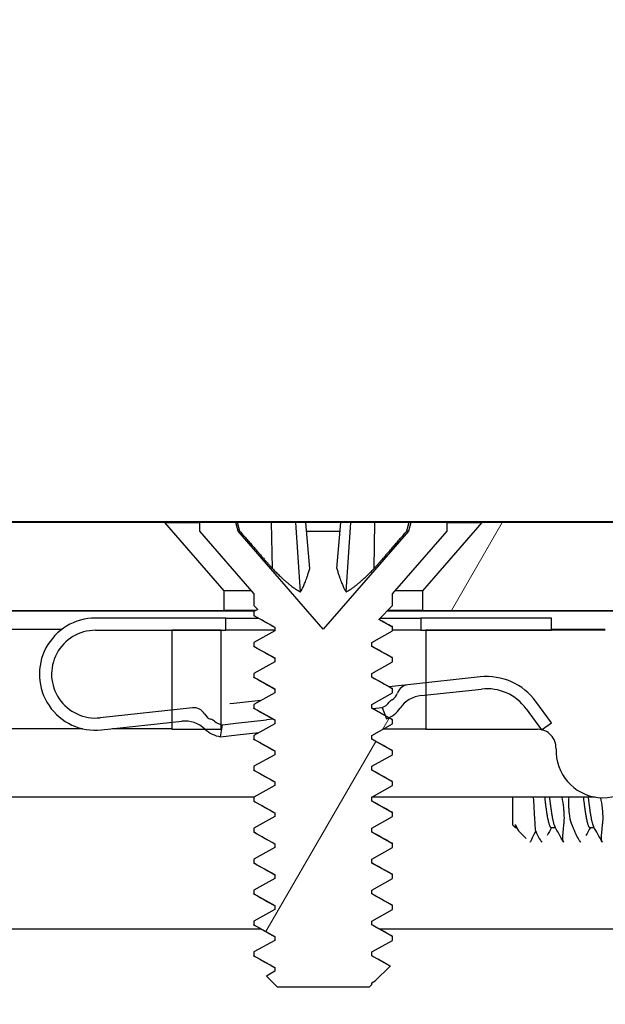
# Model space of a CAD drawing. Header units: millimetres. Extents: x 64 to 1798, y 64 to 1375.
# Tile 37 of 60: x 635 to 647, y 1276 to 1296. Entities that reach past the tile are written whole.
import ezdxf

# ---------------------------------------------------------------- set-up
doc = ezdxf.new("R2010")
doc.units = ezdxf.units.MM
doc.header["$LTSCALE"] = 6.666667
for name, color, linetype, lineweight in [('Dimension (ANSI)', 7, 'Continuous', 25), ('Hatch (ANSI)', 7, 'Continuous', 18), ('Visible (ANSI)', 7, 'Continuous', 25)]:
    doc.layers.add(name, color=color, linetype=linetype, lineweight=lineweight)
doc.styles.add('Note Text (ANSI)', font='tahoma.ttf')
doc.dimstyles.new('Default - mm (ANSI)', dxfattribs={"dimscale": 6.666667, "dimtxt": 1.75, "dimasz": 1.5, "dimexe": 2, "dimexo": 1, "dimgap": 0.8, "dimtad": 0, "dimtih": 1, "dimtoh": 1, "dimrnd": 1e-08, "dimzin": 0, "dimdsep": 46, "dimtxsty": 'Note Text (ANSI)', "dimblk": 'Filled-2', "dimcen": 0.09, "dimdle": 10, "dimclrd": 256, "dimclre": 256, "dimclrt": 256, "dimadec": 1, "dimazin": 0, "dimtfac": 1.741714, "dimtofl": 0, "dimtmove": 0, "dimatfit": 3, "dimldrblk": 'Filled-1', "dimfxl": 1, "dimtolj": 1, "dimtzin": 0, "dimlwd": -1, "dimlwe": -1, "dimarcsym": 0})
pattern_1 = [(60, (0, 0), (-18.33087, 10.58333), [])]

# ---------------------------------------------------------------- blocks, each defined once
blk = doc.blocks.new('Filled-2')
at = {"color": 0}
for p, q in [((0, 0), (-1, 0.1667)), ((-1, 0.1667), (-1, -0.1667)), ((-1, 0), (0, 0)), ((-1, -0.1667), (0, 0))]:
    blk.add_line(p, q, dxfattribs=at)
at = {"color": 0, "flags": 128}
blk.add_lwpolyline([(-1, -0.1667), (0, 0), (-1, 0.1667), (-1, -0.1667)], dxfattribs=at)
at = {"color": 0}
blk.add_solid([(-1, -0.1667), (0, 0), (-1, 0.1667), (-1, -0.1667)], dxfattribs=at)
blk = doc.blocks.new('*D14')
at = {"layer": 'Defpoints', "color": 0, "transparency": 16777216}
for p in [(651.04, 1324.62), (235.74, 1277.287), (651.04, 1277.287)]:
    blk.add_point(p, dxfattribs=at)
at = {"layer": 'Dimension (ANSI)', "transparency": 16777216}
for p, q in [((235.74, 1283.954), (235.74, 1337.953)), ((651.04, 1283.954), (651.04, 1337.953)), ((245.74, 1324.62), (395.738, 1324.62)), ((641.04, 1324.62), (491.041, 1324.62))]:
    blk.add_line(p, q, dxfattribs=at)
at = {"layer": 'Dimension (ANSI)', "transparency": 16777216, "xscale": 10, "yscale": 10, "zscale": 10, "rotation": 180}
blk.add_blockref('Filled-2', (235.74, 1324.62), dxfattribs=at)
at = {"layer": 'Dimension (ANSI)', "transparency": 16777216, "xscale": 10, "yscale": 10, "zscale": 10}
blk.add_blockref('Filled-2', (651.04, 1324.62), dxfattribs=at)
at = {"layer": 'Dimension (ANSI)', "transparency": 16777216, "char_height": 11.66667, "attachment_point": 5, "style": 'Note Text (ANSI)'}
for s, insert in [('\\A1; 415.30 mm', (443.39, 1336.029)), ('\\A1;[16.350 in]', (443.39, 1311.655))]:
    blk.add_mtext(s, dxfattribs=dict(at, insert=insert))
blk = doc.blocks.new('Filled-1')
at = {"color": 0}
for p, q in [((0, 0), (-1, 0.3333)), ((-1, 0.3333), (-1, -0.3333)), ((-1, 0), (0, 0)), ((-1, -0.3333), (0, 0))]:
    blk.add_line(p, q, dxfattribs=at)
at = {"color": 0, "flags": 128}
blk.add_lwpolyline([(-1, -0.3333), (0, 0), (-1, 0.3333), (-1, -0.3333)], dxfattribs=at)
at = {"color": 0}
blk.add_solid([(-1, -0.3333), (0, 0), (-1, 0.3333), (-1, -0.3333)], dxfattribs=at)

msp = doc.modelspace()

# ---------------------------------------------------------------- hatches: boundary and pattern name
at = {"layer": 'Hatch (ANSI)'}
h = msp.add_hatch(dxfattribs=at)
h.set_pattern_fill('ANSI31', color=256, scale=169.333333, angle=15, style=0)
h.set_pattern_definition(pattern_1)
h.paths.add_polyline_path([(638.779, 1284.194), (637.5598, 1285.5965), (249.2192, 1285.5965), (248, 1284.194), (248, 1283.7931), (638.779, 1283.7931)])
h.paths.add_polyline_path([(647.1102, 1283.7931), (647.1102, 1285.5965), (644.0622, 1285.5965), (642.843, 1284.194), (642.843, 1283.7931)])
h.paths.add_polyline_path([(239.6688, 1285.5965), (239.6688, 1283.7931), (243.936, 1283.7931), (243.936, 1284.194), (242.7168, 1285.5965)])
h = msp.add_hatch(dxfattribs=at)
h.set_pattern_fill('ANSI31', color=256, scale=169.333333, style=0)
h.set_pattern_definition([(45, (0, 0), (-14.9671, 14.9671), [])])
h.paths.add_polyline_path([(638.7145, 1155.2185), (638.7145, 1157.1492), (638.7145, 1157.2505), (638.3904, 1157.2505), (637.7045, 1157.2505), (637.7045, 1157.1069), (637.7045, 1156.8555), (637.7045, 1155.2185)])
h.paths.add_polyline_path([(638.7145, 1281.3545), (638.7145, 1281.4558), (638.7145, 1283.3865), (637.7045, 1283.3865), (637.7045, 1281.7495), (637.7045, 1281.4981), (637.7045, 1281.3545), (638.3904, 1281.3545)])
edge = h.paths.add_edge_path()
edge.add_line((647.8645, 1154.8375), (647.8645, 1153.0085))
edge.add_line((647.8645, 1153.0085), (654.2145, 1153.0085))
edge.add_line((654.2145, 1153.0085), (654.2145, 1285.5965))
edge.add_line((654.2145, 1285.5965), (647.8645, 1285.5965))
edge.add_line((647.8645, 1285.5965), (647.8645, 1283.7675))
edge.add_line((647.8645, 1283.7675), (646.5945, 1283.7675))
edge.add_line((646.5945, 1283.7675), (646.5945, 1283.3865))
edge.add_line((646.5945, 1283.3865), (645.4895, 1283.3865))
edge.add_line((645.4895, 1283.3865), (642.9145, 1283.3865))
edge.add_line((642.9145, 1283.3865), (642.9145, 1282.3094))
edge.add_line((642.9145, 1282.3094), (642.9145, 1282.058))
edge.add_line((642.9145, 1282.058), (642.9145, 1281.3545))
edge.add_line((642.9145, 1281.3545), (645.2032, 1281.3545))
edge.add_ellipse((645.2032, 1280.9735), major_axis=(0, 0.381), ratio=1, start_angle=347.46209, end_angle=360, ccw=False)
edge.add_ellipse((645.2032, 1280.9735), major_axis=(0.0827, 0.3719), ratio=1, start_angle=359.42486, end_angle=360, ccw=False)
edge.add_ellipse((645.2032, 1280.9735), major_axis=(0.0864, 0.3711), ratio=1, start_angle=280.65632, end_angle=360, ccw=False)
edge.add_ellipse((646.5482, 1280.9158), major_axis=(-0.9643, 0.0414), ratio=1, start_angle=0, end_angle=173.33968)
edge.add_ellipse((648.8805, 1280.5415), major_axis=(-1.3794, 0.2214), ratio=1, start_angle=108.23411, end_angle=360, ccw=False)
edge.add_ellipse((649.2548, 1278.2091), major_axis=(-0.1529, 0.953), ratio=1, start_angle=0, end_angle=180)
edge.add_ellipse((648.8805, 1280.5415), major_axis=(0.5272, -3.2854), ratio=1, start_angle=0, end_angle=19.53257)
edge.add_ellipse((650.6585, 1277.2871), major_axis=(-0.1827, 0.3344), ratio=1, start_angle=241.35038, end_angle=360, ccw=False)
edge.add_line((651.0395, 1277.2871), (651.0395, 1161.3179))
edge.add_ellipse((650.6585, 1161.3179), major_axis=(0.381, 0), ratio=1, start_angle=241.35038, end_angle=360, ccw=False)
edge.add_ellipse((648.8805, 1158.0635), major_axis=(1.5953, 2.92), ratio=1, start_angle=0, end_angle=19.53257)
edge.add_ellipse((649.2548, 1160.3959), major_axis=(0.1529, 0.953), ratio=1, start_angle=0, end_angle=180)
edge.add_ellipse((648.8805, 1158.0635), major_axis=(0.2214, 1.3794), ratio=1, start_angle=108.23411, end_angle=360, ccw=False)
edge.add_ellipse((646.5482, 1157.6892), major_axis=(0.953, 0.1529), ratio=1, start_angle=0, end_angle=173.33968)
edge.add_ellipse((645.2032, 1157.6315), major_axis=(0.3806, 0.0163), ratio=1, start_angle=280.65632, end_angle=360, ccw=False)
edge.add_ellipse((645.2032, 1157.6315), major_axis=(0.0864, -0.3711), ratio=1, start_angle=359.42486, end_angle=360, ccw=False)
edge.add_ellipse((645.2032, 1157.6315), major_axis=(0.0827, -0.3719), ratio=1, start_angle=347.46209, end_angle=360, ccw=False)
edge.add_line((645.2032, 1157.2505), (642.9145, 1157.2505))
edge.add_line((642.9145, 1157.2505), (642.9145, 1156.547))
edge.add_line((642.9145, 1156.547), (642.9145, 1156.2956))
edge.add_line((642.9145, 1156.2956), (642.9145, 1155.2185))
edge.add_line((642.9145, 1155.2185), (645.4895, 1155.2185))
edge.add_line((645.4895, 1155.2185), (646.5945, 1155.2185))
edge.add_line((646.5945, 1155.2185), (646.5945, 1154.8375))
edge.add_line((646.5945, 1154.8375), (647.8645, 1154.8375))
h = msp.add_hatch(dxfattribs=at)
h.set_pattern_fill('ANSI31', color=256, scale=169.333333, angle=15, style=0)
h.set_pattern_definition(pattern_1)
h.paths.add_polyline_path([(639.3886, 1276.7859), (639.3886, 1276.7065), (639.8182, 1276.4684), (639.8182, 1276.389), (639.644, 1276.2924), (639.8649, 1276.0715), (641.7572, 1276.0715), (641.8039, 1276.1182), (641.8039, 1276.1509), (641.8773, 1276.1916), (642.1824, 1276.4967), (641.8039, 1276.7065), (641.8039, 1276.7859), (642.2334, 1277.024), (642.2334, 1277.1034), (641.8039, 1277.3415), (641.8039, 1277.4209), (642.2334, 1277.659), (642.2334, 1277.7384), (641.8039, 1277.9765), (641.8039, 1278.0559), (642.2334, 1278.294), (642.2334, 1278.3734), (641.8039, 1278.6115), (641.8039, 1278.6909), (642.2334, 1278.929), (642.2334, 1279.0084), (641.8039, 1279.2465), (641.8039, 1279.3259), (642.2334, 1279.564), (642.2334, 1279.6434), (641.8039, 1279.8815), (641.8039, 1279.9609), (642.2334, 1280.199), (642.2334, 1280.2784), (641.8039, 1280.5165), (641.8039, 1280.5959), (642.2334, 1280.834), (642.2334, 1280.9134), (641.8039, 1281.1515), (641.8039, 1281.2309), (642.2334, 1281.469), (642.2334, 1281.5484), (642.1576, 1281.5904), (642.0855, 1281.6304), (641.8039, 1281.7865), (641.8039, 1281.8659), (642.2334, 1282.104), (642.2334, 1282.1834), (641.8039, 1282.4215), (641.8039, 1282.5009), (642.2334, 1282.739), (642.2334, 1282.8184), (641.8039, 1283.0565), (641.8039, 1283.1359), (642.2334, 1283.374), (642.2334, 1283.4534), (641.9495, 1283.6108), (642.2334, 1283.8947), (642.2334, 1284.1355), (643.351, 1285.4212), (643.351, 1285.5965), (642.606, 1285.5965), (642.5593, 1285.4224), (640.811, 1283.4112), (639.0628, 1285.4224), (639.0161, 1285.5965), (638.271, 1285.5965), (638.271, 1285.4212), (639.3886, 1284.1355), (639.3886, 1283.8947), (639.4683, 1283.815), (639.3886, 1283.7709), (639.3886, 1283.6915), (639.8182, 1283.4534), (639.8182, 1283.374), (639.3886, 1283.1359), (639.3886, 1283.0565), (639.8182, 1282.8184), (639.8182, 1282.739), (639.3886, 1282.5009), (639.3886, 1282.4215), (639.8182, 1282.1834), (639.8182, 1282.104), (639.3886, 1281.8659), (639.3886, 1281.7865), (639.8182, 1281.5484), (639.8182, 1281.469), (639.3886, 1281.2309), (639.3886, 1281.1515), (639.8182, 1280.9134), (639.8182, 1280.834), (639.3886, 1280.5959), (639.3886, 1280.5165), (639.8182, 1280.2784), (639.8182, 1280.199), (639.3886, 1279.9609), (639.3886, 1279.8815), (639.8182, 1279.6434), (639.8182, 1279.564), (639.3886, 1279.3259), (639.3886, 1279.2465), (639.8182, 1279.0084), (639.8182, 1278.929), (639.3886, 1278.6909), (639.3886, 1278.6115), (639.8182, 1278.3734), (639.8182, 1278.294), (639.3886, 1278.0559), (639.3886, 1277.9765), (639.8182, 1277.7384), (639.8182, 1277.659), (639.3886, 1277.4209), (639.3886, 1277.3415), (639.8182, 1277.1034), (639.8182, 1277.024)])
h = msp.add_hatch(dxfattribs=at)
h.set_pattern_fill('ANSI31', color=256, scale=169.333333, angle=-15, style=0)
h.set_pattern_definition([(30, (0, 0), (-10.58333, 18.33087), [])])
edge = h.paths.add_edge_path()
edge.add_ellipse((642.8832, 1281.4512), major_axis=(-0.4952, 0.3388), ratio=1, start_angle=310.51368, end_angle=360)
edge.add_ellipse((641.8928, 1282.1288), major_axis=(0.2648, -0.5384), ratio=1, start_angle=0, end_angle=29.42813, ccw=False)
edge.add_ellipse((641.8928, 1282.1288), major_axis=(0.2163, -0.5596), ratio=1, start_angle=0, end_angle=5.05819, ccw=False)
edge.add_line((642.1091, 1281.5691), (642.0855, 1281.6304))
edge.add_line((642.0855, 1281.6304), (642.019, 1281.8023))
edge.add_ellipse((641.8928, 1282.1288), major_axis=(0.2722, -0.22), ratio=1, start_angle=330.07978, end_angle=360)
edge.add_ellipse((642.3469, 1281.7618), major_axis=(-0.1219, 0.1996), ratio=1, start_angle=0, end_angle=19.64025, ccw=False)
edge.add_ellipse((642.0947, 1282.1747), major_axis=(0.2379, -0.0768), ratio=1, start_angle=319.31635, end_angle=360)
edge.add_ellipse((642.5705, 1282.021), major_axis=(-0.0267, 0.2486), ratio=1, start_angle=0, end_angle=65.96363, ccw=False)
edge.add_line((642.5438, 1282.2696), (642.9145, 1282.3094))
edge.add_line((642.9145, 1282.3094), (644.0302, 1282.4293))
edge.add_ellipse((644.1638, 1281.1865), major_axis=(1.0095, 0.7371), ratio=1, start_angle=0, end_angle=60, ccw=False)
edge.add_line((645.1733, 1281.9236), (645.4895, 1281.4905))
edge.add_line((645.4895, 1281.4905), (645.2897, 1281.3446))
edge.add_line((645.2897, 1281.3446), (645.2876, 1281.3431))
edge.add_line((645.2876, 1281.3431), (645.2859, 1281.3454))
edge.add_line((645.2859, 1281.3454), (644.9714, 1281.7762))
edge.add_ellipse((644.1638, 1281.1865), major_axis=(-0.1069, 0.9943), ratio=1, start_angle=300, end_angle=360)
edge.add_line((644.0569, 1282.1808), (642.9145, 1282.058))
edge.add_line((642.9145, 1282.058), (642.8191, 1282.0477))
edge = h.paths.add_edge_path()
edge.add_line((638.8145, 1283.3865), (638.8145, 1283.6365))
edge.add_line((638.8145, 1283.6365), (636.1395, 1283.6365))
edge.add_ellipse((636.1395, 1282.4865), major_axis=(0, 1.15), ratio=1, start_angle=0, end_angle=186.13415)
edge.add_line((636.2624, 1281.3431), (637.7045, 1281.4981))
edge.add_line((637.7045, 1281.4981), (637.9088, 1281.52))
edge.add_ellipse((637.9729, 1280.9235), major_axis=(-0.0641, 0.5966), ratio=1, start_angle=310.51368, end_angle=360, ccw=False)
edge.add_ellipse((638.7967, 1281.796), major_axis=(-0.4119, -0.4363), ratio=1, start_angle=0, end_angle=0.73498)
edge.add_ellipse((638.7967, 1281.796), major_axis=(-0.4063, -0.4415), ratio=1, start_angle=0, end_angle=33.75134)
edge.add_line((638.7042, 1281.2032), (638.7428, 1281.4502))
edge.add_ellipse((638.7967, 1281.796), major_axis=(-0.0539, -0.3458), ratio=1, start_angle=355.29099, end_angle=360, ccw=False)
edge.add_ellipse((638.7967, 1281.796), major_axis=(-0.0822, -0.3402), ratio=1, start_angle=334.78878, end_angle=360, ccw=False)
edge.add_ellipse((638.4309, 1281.3409), major_axis=(0.1465, 0.1823), ratio=1, start_angle=0, end_angle=19.64025)
edge.add_ellipse((638.5896, 1281.798), major_axis=(-0.082, -0.2362), ratio=1, start_angle=319.31635, end_angle=360, ccw=False)
edge.add_ellipse((638.1574, 1281.5467), major_axis=(0.2161, 0.1256), ratio=1, start_angle=0, end_angle=65.96363)
edge.add_line((638.1307, 1281.7953), (637.7045, 1281.7495))
edge.add_line((637.7045, 1281.7495), (636.2357, 1281.5917))
edge.add_ellipse((636.1395, 1282.4865), major_axis=(0.0962, -0.8948), ratio=1, start_angle=173.86585, end_angle=360, ccw=False)
edge.add_line((636.1395, 1283.3865), (637.7045, 1283.3865))
edge.add_line((637.7045, 1283.3865), (638.7145, 1283.3865))
edge.add_line((638.7145, 1283.3865), (638.8145, 1283.3865))
h.paths.add_polyline_path([(642.8145, 1283.6365), (642.8145, 1283.3865), (642.9145, 1283.3865), (645.4895, 1283.3865), (645.4895, 1283.6365)])

# ---------------------------------------------------------------- linework, layer by layer
at = {"layer": 'Visible (ANSI)'}
for p, q in [((651.0395, 1285.6096), (235.7395, 1285.6096)), ((637.5598, 1285.5965), (249.2192, 1285.5965)), ((638.779, 1284.194), (637.5598, 1285.5965)), ((637.5598, 1285.5965), (638.271, 1285.5965)), ((639.0161, 1285.5965), (638.271, 1285.5965)), ((638.271, 1285.5965), (638.271, 1285.4212)), ((639.0628, 1285.4224), (639.0161, 1285.5965)), ((639.0524, 1285.5965), (639.0161, 1285.5965)), ((639.7522, 1285.5965), (639.0524, 1285.5965)), ((640.2471, 1285.5965), (639.7522, 1285.5965)), ((639.7687, 1284.6518), (639.7522, 1285.5965)), ((640.4521, 1285.5965), (640.2471, 1285.5965)), ((640.3423, 1284.1737), (640.2471, 1285.5965)), ((641.17, 1285.5965), (640.4521, 1285.5965)), ((640.5347, 1284.6518), (640.4521, 1285.5965)), ((641.0874, 1284.6518), (641.17, 1285.5965)), ((641.375, 1285.5965), (641.17, 1285.5965)), ((641.2797, 1284.1737), (641.375, 1285.5965)), ((641.8699, 1285.5965), (641.375, 1285.5965)), ((641.8534, 1284.6518), (641.8699, 1285.5965)), ((642.5697, 1285.5965), (641.8699, 1285.5965)), ((642.606, 1285.5965), (642.5593, 1285.4224)), ((642.606, 1285.5965), (642.5697, 1285.5965)), ((643.351, 1285.5965), (642.606, 1285.5965)), ((644.0622, 1285.5965), (642.843, 1284.194)), ((643.351, 1285.5965), (644.0622, 1285.5965)), ((643.351, 1285.4212), (643.351, 1285.5965)), ((647.1102, 1285.5965), (644.0622, 1285.5965)), ((638.271, 1285.4212), (639.3886, 1284.1355)), ((640.811, 1283.4112), (639.0628, 1285.4224)), ((639.0628, 1285.4224), (639.0969, 1285.4224)), ((640.4673, 1285.4224), (641.1548, 1285.4224)), ((642.5593, 1285.4224), (640.811, 1283.4112)), ((642.2334, 1284.1355), (643.351, 1285.4212)), ((642.5252, 1285.4224), (642.5593, 1285.4224)), ((638.779, 1283.7931), (638.779, 1284.194)), ((639.3378, 1284.194), (638.779, 1284.194)), ((639.3886, 1284.1355), (639.3886, 1283.8947)), ((642.2334, 1283.8947), (642.2334, 1284.1355)), ((642.843, 1284.194), (642.2842, 1284.194)), ((642.843, 1284.194), (642.843, 1283.7931)), ((248, 1283.7931), (638.779, 1283.7931)), ((639.4062, 1283.7806), (546.2978, 1283.7806)), ((639.4287, 1283.7931), (638.779, 1283.7931)), ((639.3886, 1283.8947), (639.4683, 1283.815)), ((639.4683, 1283.815), (639.3886, 1283.7709)), ((639.3886, 1283.7709), (639.3886, 1283.6915)), ((641.9495, 1283.6108), (642.2334, 1283.8947)), ((647.8645, 1283.7806), (642.1193, 1283.7806)), ((642.843, 1283.7931), (642.1318, 1283.7931)), ((642.843, 1283.7931), (647.1102, 1283.7931)), ((638.8145, 1283.6365), (636.1395, 1283.6365)), ((638.8145, 1283.3865), (638.8145, 1283.6365)), ((638.8145, 1283.6365), (639.477, 1283.6365)), ((639.3887, 1283.6915), (639.8182, 1283.4534)), ((642.2334, 1283.4534), (641.9495, 1283.6108)), ((641.9752, 1283.6365), (642.8145, 1283.6365)), ((642.8145, 1283.6365), (642.8145, 1283.3865)), ((645.4895, 1283.6365), (642.8145, 1283.6365)), ((645.4895, 1283.3865), (645.4895, 1283.6365)), ((635.4404, 1283.3996), (548.2395, 1283.3996)), ((636.1395, 1283.3865), (638.8145, 1283.3865)), ((638.7145, 1283.3865), (637.7045, 1283.3865)), ((637.7045, 1283.3865), (637.7045, 1281.3545)), ((638.7145, 1281.3545), (638.7145, 1283.3865)), ((639.8182, 1283.3865), (638.8145, 1283.3865)), ((639.8182, 1283.374), (639.3886, 1283.1359)), ((639.8182, 1283.4534), (639.8182, 1283.374)), ((641.8039, 1283.1359), (642.2334, 1283.374)), ((642.2334, 1283.374), (642.2334, 1283.4534)), ((642.8145, 1283.3865), (642.2334, 1283.3865)), ((642.8145, 1283.3865), (645.4895, 1283.3865)), ((646.5945, 1283.3865), (642.9145, 1283.3865)), ((642.9145, 1283.3865), (642.9145, 1281.3545)), ((646.5945, 1283.3996), (645.4895, 1283.3996)), ((639.3886, 1283.1359), (639.3886, 1283.0565)), ((641.8039, 1283.0565), (641.8039, 1283.1359)), ((639.3887, 1283.0565), (639.8182, 1282.8184)), ((642.2334, 1282.8184), (641.8039, 1283.0565)), ((639.8182, 1282.739), (639.3886, 1282.5009)), ((639.8182, 1282.8184), (639.8182, 1282.739)), ((641.8039, 1282.5009), (642.2334, 1282.739)), ((642.2334, 1282.739), (642.2334, 1282.8184)), ((639.3886, 1282.5009), (639.3886, 1282.4215)), ((641.8039, 1282.4215), (641.8039, 1282.5009)), ((639.3887, 1282.4215), (639.8182, 1282.1834)), ((642.2334, 1282.1834), (641.8039, 1282.4215)), ((644.0302, 1282.4293), (642.5438, 1282.2696)), ((639.8182, 1282.104), (639.3886, 1281.8659)), ((639.8182, 1282.1834), (639.8182, 1282.104)), ((641.8039, 1281.8659), (642.2334, 1282.104)), ((642.5438, 1282.2696), (642.1626, 1282.2286)), ((642.2334, 1282.104), (642.2334, 1282.1834)), ((642.8191, 1282.0477), (644.0569, 1282.1808)), ((639.5333, 1281.9461), (638.9758, 1281.8861)), ((645.4895, 1281.4905), (645.1733, 1281.9236)), ((638.1307, 1281.7953), (636.2357, 1281.5917)), ((638.9758, 1281.8861), (638.8924, 1281.8772)), ((639.3886, 1281.8659), (639.3886, 1281.7865)), ((639.3887, 1281.7865), (639.8182, 1281.5484)), ((641.8039, 1281.7865), (641.8039, 1281.8659)), ((642.2334, 1281.5484), (641.8039, 1281.7865)), ((641.827, 1281.7817), (642.019, 1281.8023)), ((642.019, 1281.8023), (642.1091, 1281.5691)), ((644.9714, 1281.7762), (645.2876, 1281.3431)), ((636.2624, 1281.3431), (637.9088, 1281.52)), ((639.0194, 1281.48), (639.6488, 1281.5476)), ((639.7799, 1281.5617), (639.6488, 1281.5476)), ((639.8182, 1281.5484), (639.8182, 1281.469)), ((642.2334, 1281.469), (642.2334, 1281.5484)), ((645.2876, 1281.3431), (645.4895, 1281.4905)), ((635.8739, 1281.3676), (548.2395, 1281.3676)), ((637.7045, 1281.3676), (636.4905, 1281.3676)), ((637.7045, 1281.3545), (638.7145, 1281.3545)), ((638.7042, 1281.2032), (638.7428, 1281.4502)), ((638.7428, 1281.4502), (639.0194, 1281.48)), ((639.0452, 1281.2399), (639.4913, 1281.2878)), ((639.8182, 1281.469), (639.3886, 1281.2309)), ((641.8039, 1281.2309), (642.2334, 1281.469)), ((642.9145, 1281.3545), (642.0269, 1281.3545)), ((642.9145, 1281.3545), (645.2032, 1281.3545)), ((638.7042, 1281.2032), (639.0452, 1281.2399)), ((639.3886, 1281.2309), (639.3886, 1281.1515)), ((639.3887, 1281.1515), (639.8182, 1280.9134)), ((641.8039, 1281.1515), (641.8039, 1281.2309)), ((642.2334, 1280.9134), (641.8039, 1281.1515)), ((639.8182, 1280.9134), (639.8182, 1280.834)), ((642.2334, 1280.834), (642.2334, 1280.9134)), ((639.8182, 1280.834), (639.3886, 1280.5959)), ((641.8039, 1280.5959), (642.2334, 1280.834)), ((639.3886, 1280.5959), (639.3886, 1280.5165)), ((639.3887, 1280.5165), (639.8182, 1280.2784)), ((641.8039, 1280.5165), (641.8039, 1280.5959)), ((642.2334, 1280.2784), (641.8039, 1280.5165)), ((639.8182, 1280.2784), (639.8182, 1280.199)), ((642.2334, 1280.199), (642.2334, 1280.2784)), ((639.8182, 1280.199), (639.3886, 1279.9609)), ((641.8039, 1279.9609), (642.2334, 1280.199)), ((639.3937, 1279.9637), (546.002, 1279.9637)), ((639.3886, 1279.9609), (639.3886, 1279.8815)), ((639.3887, 1279.8815), (639.8182, 1279.6434)), ((641.8039, 1279.8815), (641.8039, 1279.9609)), ((642.2334, 1279.6434), (641.8039, 1279.8815)), ((646.3897, 1279.9637), (641.8089, 1279.9637)), ((644.6895, 1279.9637), (644.6895, 1279.3973)), ((639.8182, 1279.564), (639.3886, 1279.3259)), ((639.8182, 1279.6434), (639.8182, 1279.564)), ((641.8039, 1279.3259), (642.2334, 1279.564)), ((642.2334, 1279.564), (642.2334, 1279.6434)), ((639.3886, 1279.3259), (639.3886, 1279.2465)), ((641.8039, 1279.2465), (641.8039, 1279.3259)), ((644.6895, 1279.3973), (644.7479, 1279.339)), ((644.7479, 1279.4028), (644.7479, 1279.339)), ((644.7479, 1279.339), (644.7776, 1279.339)), ((644.7898, 1279.3174), (644.7657, 1279.36)), ((645.4833, 1279.339), (645.5713, 1279.339)), ((646.277, 1279.339), (646.3651, 1279.339)), ((639.3887, 1279.2465), (639.8182, 1279.0084)), ((642.2334, 1279.0084), (641.8039, 1279.2465)), ((644.8396, 1279.2472), (644.9749, 1279.1119)), ((639.8182, 1278.929), (639.3886, 1278.6909)), ((639.8182, 1279.0084), (639.8182, 1278.929)), ((641.8039, 1278.6909), (642.2334, 1278.929)), ((642.2334, 1278.929), (642.2334, 1279.0084)), ((639.3886, 1278.6909), (639.3886, 1278.6115)), ((641.8039, 1278.6115), (641.8039, 1278.6909)), ((639.3887, 1278.6115), (639.8182, 1278.3734)), ((642.2334, 1278.3734), (641.8039, 1278.6115)), ((639.8182, 1278.294), (639.3886, 1278.0559)), ((639.8182, 1278.3734), (639.8182, 1278.294)), ((641.8039, 1278.0559), (642.2334, 1278.294)), ((642.2334, 1278.294), (642.2334, 1278.3734)), ((639.3886, 1278.0559), (639.3886, 1277.9765)), ((641.8039, 1277.9765), (641.8039, 1278.0559)), ((639.3887, 1277.9765), (639.8182, 1277.7384)), ((642.2334, 1277.7384), (641.8039, 1277.9765)), ((639.8182, 1277.659), (639.3886, 1277.4209)), ((639.8182, 1277.7384), (639.8182, 1277.659)), ((641.8039, 1277.4209), (642.2334, 1277.659)), ((642.2334, 1277.659), (642.2334, 1277.7384)), ((639.5297, 1277.257), (546.1474, 1277.257)), ((639.3886, 1277.4209), (639.3886, 1277.3415)), ((639.3887, 1277.3415), (639.8182, 1277.1034)), ((641.8039, 1277.3415), (641.8039, 1277.4209)), ((642.2334, 1277.1034), (641.8039, 1277.3415)), ((649.0964, 1277.257), (641.9688, 1277.257)), ((639.8182, 1277.1034), (639.8182, 1277.024)), ((642.2334, 1277.024), (642.2334, 1277.1034)), ((639.8182, 1277.024), (639.3886, 1276.7859)), ((641.8039, 1276.7859), (642.2334, 1277.024)), ((639.3886, 1276.7859), (639.3886, 1276.7065)), ((639.3887, 1276.7065), (639.8182, 1276.4684)), ((641.8039, 1276.7065), (641.8039, 1276.7859)), ((642.1824, 1276.4967), (641.8039, 1276.7065)), ((639.8182, 1276.4684), (639.8182, 1276.389)), ((641.8773, 1276.1916), (642.1824, 1276.4967)), ((639.8182, 1276.389), (639.644, 1276.2924)), ((639.644, 1276.2924), (639.8649, 1276.0715)), ((639.8649, 1276.0715), (641.7572, 1276.0715)), ((641.7572, 1276.0715), (641.8039, 1276.1182)), ((641.8039, 1276.1509), (641.8773, 1276.1916)), ((641.8039, 1276.1182), (641.8039, 1276.1509))]:
    msp.add_line(p, q, dxfattribs=at)
for centre, radius, start, end in [((636.1395, 1282.4865), 1.15, 90, 276.13415), ((636.1395, 1282.4865), 0.9, 90, 276.13415), ((644.1638, 1281.1865), 1.25, 36.13415, 96.13415), ((642.0947, 1282.1747), 0.25, 301.41412, 342.09777), ((642.5705, 1282.021), 0.25, 96.13415, 162.09777), ((644.1638, 1281.1865), 1, 36.13415, 96.13415), ((641.8928, 1282.1288), 0.35, 291.13415, 321.05437), ((642.3469, 1281.7618), 0.2339, 121.41412, 141.05437), ((642.8832, 1281.4512), 0.6, 96.13415, 145.62047), ((638.1574, 1281.5467), 0.25, 30.17052, 96.13415), ((641.8928, 1282.1288), 0.6, 291.13415, 325.62047), ((637.9729, 1280.9235), 0.6, 46.64783, 96.13415), ((638.5896, 1281.798), 0.25, 210.17052, 250.85417), ((638.4309, 1281.3409), 0.2339, 51.21392, 70.85417), ((638.7967, 1281.796), 0.35, 231.21392, 261.13415), ((638.7967, 1281.796), 0.6, 226.64783, 261.13415), ((645.2032, 1280.9735), 0.381, 357.54327, 90), ((646.5482, 1280.9158), 0.9652, 177.54327, 350.88295)]:
    msp.add_arc(centre, radius, start, end, dxfattribs=at)
for points, weights in [([(639.0969, 1285.4224), (639.0749, 1285.5083), (639.0524, 1285.5965)], [1.01218915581, 1.01172679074, 1.01110160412]), ([(642.5252, 1285.4224), (642.5472, 1285.5083), (642.5697, 1285.5965)], [1.01218915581, 1.01172679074, 1.01110160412]), ([(639.0969, 1285.4224), (639.5133, 1284.9432), (639.7687, 1284.6518)], [1.53696783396, 1.9683578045, 2.37346205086]), ([(641.8534, 1284.6518), (642.1087, 1284.9432), (642.5252, 1285.4224)], [2.37346205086, 1.9683578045, 1.53696783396]), ([(639.7687, 1284.6518), (640.1309, 1284.2829), (640.3423, 1284.1737)], [2.07391766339, 2.60448024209, 2.81776863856]), ([(640.3423, 1284.1737), (640.4196, 1284.2829), (640.5347, 1284.6518)], [2.81776863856, 2.6044802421, 2.07391766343]), ([(641.0874, 1284.6518), (641.2025, 1284.2829), (641.2797, 1284.1737)], [2.07391766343, 2.6044802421, 2.81776863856]), ([(641.2797, 1284.1737), (641.4912, 1284.2829), (641.8534, 1284.6518)], [2.81776863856, 2.60448024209, 2.07391766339]), ([(639.3994, 1283.6799), (639.3886, 1283.6859), (639.3886, 1283.6915)], [0.971473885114, 0.983771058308, 1]), ([(642.2334, 1283.4534), (642.2334, 1283.459), (642.2227, 1283.465)], [1, 0.983771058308, 0.971473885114]), ([(639.3994, 1283.0449), (639.3886, 1283.0509), (639.3886, 1283.0565)], [0.971473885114, 0.983771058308, 1]), ([(642.2334, 1282.8184), (642.2334, 1282.824), (642.2227, 1282.83)], [1, 0.983771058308, 0.971473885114]), ([(639.3994, 1282.4099), (639.3886, 1282.4159), (639.3886, 1282.4215)], [0.971473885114, 0.983771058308, 1]), ([(642.2334, 1282.1834), (642.2334, 1282.189), (642.2227, 1282.195)], [1, 0.983771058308, 0.971473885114]), ([(639.3994, 1281.7749), (639.3886, 1281.7809), (639.3886, 1281.7865)], [0.971473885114, 0.983771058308, 1]), ([(642.2334, 1281.5484), (642.2334, 1281.554), (642.2227, 1281.56)], [1, 0.983771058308, 0.971473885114]), ([(639.3994, 1281.1399), (639.3886, 1281.1459), (639.3886, 1281.1515)], [0.971473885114, 0.983771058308, 1]), ([(642.2334, 1280.9134), (642.2334, 1280.919), (642.2227, 1280.925)], [1, 0.983771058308, 0.971473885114]), ([(639.3994, 1280.5049), (639.3886, 1280.5109), (639.3886, 1280.5165)], [0.971473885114, 0.983771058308, 1]), ([(642.2334, 1280.2784), (642.2334, 1280.284), (642.2227, 1280.29)], [1, 0.983771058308, 0.971473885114]), ([(639.3994, 1279.8699), (639.3886, 1279.8759), (639.3886, 1279.8815)], [0.971473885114, 0.983771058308, 1]), ([(642.2334, 1279.6434), (642.2334, 1279.649), (642.2227, 1279.655)], [1, 0.983771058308, 0.971473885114]), ([(639.3994, 1279.2349), (639.3886, 1279.2409), (639.3886, 1279.2465)], [0.971473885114, 0.983771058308, 1]), ([(642.2334, 1279.0084), (642.2334, 1279.014), (642.2227, 1279.02)], [1, 0.983771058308, 0.971473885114]), ([(639.3994, 1278.5999), (639.3886, 1278.6059), (639.3886, 1278.6115)], [0.971473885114, 0.983771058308, 1]), ([(642.2334, 1278.3734), (642.2334, 1278.379), (642.2227, 1278.385)], [1, 0.983771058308, 0.971473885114]), ([(639.3994, 1277.9649), (639.3886, 1277.9709), (639.3886, 1277.9765)], [0.971473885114, 0.983771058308, 1]), ([(642.2334, 1277.7384), (642.2334, 1277.744), (642.2227, 1277.75)], [1, 0.983771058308, 0.971473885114]), ([(639.3994, 1277.3299), (639.3886, 1277.3359), (639.3886, 1277.3415)], [0.971473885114, 0.983771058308, 1]), ([(642.2334, 1277.1034), (642.2334, 1277.109), (642.2227, 1277.115)], [1, 0.983771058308, 0.971473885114]), ([(639.3994, 1276.6949), (639.3886, 1276.7009), (639.3886, 1276.7065)], [0.971473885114, 0.983771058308, 1])]:
    msp.add_rational_spline(points, weights, degree=2, dxfattribs=at)
for points in [[(639.8182, 1283.4451), (639.6788, 1283.5237), (639.5391, 1283.6018), (639.3994, 1283.6799)], [(641.9541, 1283.6153), (642.0436, 1283.5651), (642.1331, 1283.5151), (642.2227, 1283.465)], [(639.8182, 1282.8101), (639.6788, 1282.8887), (639.5391, 1282.9668), (639.3994, 1283.0449)], [(641.8039, 1283.0647), (641.9433, 1282.9862), (642.083, 1282.9081), (642.2227, 1282.83)], [(639.8182, 1282.1751), (639.6788, 1282.2537), (639.5391, 1282.3318), (639.3994, 1282.4099)], [(641.8039, 1282.4297), (641.9433, 1282.3512), (642.083, 1282.2731), (642.2227, 1282.195)], [(639.8182, 1281.5401), (639.6788, 1281.6187), (639.5391, 1281.6968), (639.3994, 1281.7749)], [(641.8039, 1281.7947), (641.8902, 1281.7461), (641.9767, 1281.6976), (642.0632, 1281.6492)], [(642.1633, 1281.5932), (642.1831, 1281.5821), (642.2029, 1281.5711), (642.2227, 1281.56)], [(639.8182, 1280.9051), (639.6788, 1280.9837), (639.5391, 1281.0618), (639.3994, 1281.1399)], [(641.8039, 1281.1597), (641.9433, 1281.0812), (642.083, 1281.0031), (642.2227, 1280.925)], [(639.8182, 1280.2701), (639.6788, 1280.3487), (639.5391, 1280.4268), (639.3994, 1280.5049)], [(641.8039, 1280.5247), (641.9433, 1280.4462), (642.083, 1280.3681), (642.2227, 1280.29)], [(639.8182, 1279.6351), (639.6788, 1279.7137), (639.5391, 1279.7918), (639.3994, 1279.8699)], [(641.8039, 1279.8897), (641.9433, 1279.8112), (642.083, 1279.7331), (642.2227, 1279.655)], [(644.7479, 1279.4028), (644.7806, 1279.3278), (644.8111, 1279.2758), (644.8396, 1279.2472)], [(645.4945, 1279.339), (645.4638, 1279.2846), (645.4332, 1279.2302), (645.4027, 1279.1758)], [(645.7371, 1279.044), (645.678, 1279.1494), (645.6189, 1279.2547), (645.5595, 1279.36)], [(646.2882, 1279.339), (646.2576, 1279.2846), (646.227, 1279.2302), (646.1964, 1279.1758)], [(646.5309, 1279.044), (646.4718, 1279.1494), (646.4126, 1279.2547), (646.3532, 1279.36)], [(639.8182, 1279.0001), (639.6788, 1279.0787), (639.5391, 1279.1568), (639.3994, 1279.2349)], [(641.8039, 1279.2547), (641.9433, 1279.1762), (642.083, 1279.0981), (642.2227, 1279.02)], [(639.8182, 1278.3651), (639.6788, 1278.4437), (639.5391, 1278.5218), (639.3994, 1278.5999)], [(641.8039, 1278.6197), (641.9433, 1278.5412), (642.083, 1278.4631), (642.2227, 1278.385)], [(639.8182, 1277.7301), (639.6788, 1277.8087), (639.5391, 1277.8868), (639.3994, 1277.9649)], [(641.8039, 1277.9847), (641.9433, 1277.9062), (642.083, 1277.8281), (642.2227, 1277.75)], [(639.8182, 1277.0951), (639.6788, 1277.1737), (639.5391, 1277.2518), (639.3994, 1277.3299)], [(641.8039, 1277.3497), (641.9433, 1277.2712), (642.083, 1277.1931), (642.2227, 1277.115)], [(639.8182, 1276.4601), (639.6788, 1276.5387), (639.5391, 1276.6168), (639.3994, 1276.6949)], [(641.8039, 1276.7147), (641.9288, 1276.6444), (642.0539, 1276.5744), (642.179, 1276.5044)], [(642.179, 1276.5044), (642.1837, 1276.5018), (642.1849, 1276.4992), (642.1824, 1276.4967)]]:
    msp.add_open_spline(points, degree=3, dxfattribs=at)
for points, knots in [([(645.1669, 1279.266), (645.1602, 1279.3543), (645.1534, 1279.4629), (645.1403, 1279.6804), (645.135, 1279.7715), (645.1278, 1279.8986), (645.126, 1279.931), (645.1242, 1279.9637)], [-0.265576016, -0.265576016, -0.265576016, -0.265576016, -0.232047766, -0.232047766, -0.210242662, -0.210242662, -0.202903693, -0.202903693, -0.202903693, -0.202903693]), ([(645.7483, 1279.6783), (645.7483, 1279.6784), (645.7482, 1279.6784), (645.7482, 1279.679), (645.7482, 1279.6796), (645.748, 1279.6812), (645.7479, 1279.6822), (645.7477, 1279.6854), (645.7475, 1279.6874), (645.7463, 1279.7005), (645.7452, 1279.7116), (645.7433, 1279.7294), (645.7426, 1279.7359), (645.7339, 1279.8131), (645.7222, 1279.8878), (645.7071, 1279.9637)], [-0.034842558, -0.034842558, -0.034842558, -0.034842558, -0.03481885, -0.03481885, -0.034633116, -0.034633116, -0.034264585, -0.034264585, -0.033549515, -0.033549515, -0.029765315, -0.029765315, -0.027595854, -0.027595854, -0.004132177, -0.004132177, -0.004132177, -0.004132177]), ([(645.844, 1279.9637), (645.841, 1279.9042), (645.8401, 1279.8457), (645.8422, 1279.7618), (645.8434, 1279.7349), (645.8457, 1279.7014), (645.8462, 1279.6942), (645.8469, 1279.6854), (645.847, 1279.6838), (645.8472, 1279.6812), (645.8473, 1279.6803), (645.8474, 1279.679), (645.8474, 1279.6787), (645.8475, 1279.6783)], [-0.030535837, -0.030535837, -0.030535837, -0.030535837, -0.012483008, -0.012483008, -0.003628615, -0.003628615, -0.001159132, -0.001159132, -0.00059496, -0.00059496, -0.000274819, -0.000274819, -0.000152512, -0.000152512, -0.000152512, -0.000152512]), ([(646.542, 1279.6783), (646.542, 1279.6784), (646.542, 1279.6784), (646.5419, 1279.679), (646.5419, 1279.6796), (646.5418, 1279.6812), (646.5417, 1279.6822), (646.5414, 1279.6854), (646.5412, 1279.6874), (646.54, 1279.7005), (646.539, 1279.7116), (646.5371, 1279.7294), (646.5364, 1279.7359), (646.528, 1279.8094), (646.5172, 1279.8799), (646.5032, 1279.9516)], [-0.034842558, -0.034842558, -0.034842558, -0.034842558, -0.03481885, -0.03481885, -0.034633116, -0.034633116, -0.034264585, -0.034264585, -0.033549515, -0.033549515, -0.029765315, -0.029765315, -0.027595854, -0.027595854, -0.005374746, -0.005374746, -0.005374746, -0.005374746]), ([(645.7488, 1279.4295), (645.754, 1279.4707), (645.7557, 1279.5206), (645.7535, 1279.6005), (645.7523, 1279.6245), (645.75, 1279.6561), (645.7495, 1279.6627), (645.7489, 1279.671), (645.7487, 1279.6727), (645.7485, 1279.6753), (645.7484, 1279.6763), (645.7483, 1279.6776), (645.7483, 1279.678), (645.7483, 1279.6783)], [-0.034472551, -0.034472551, -0.034472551, -0.034472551, -0.012435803, -0.012435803, -0.003526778, -0.003526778, -0.001193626, -0.001193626, -0.00060916, -0.00060916, -0.000268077, -0.000268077, -0.000152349, -0.000152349, -0.000152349, -0.000152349]), ([(645.8475, 1279.6783), (645.8475, 1279.6783), (645.8475, 1279.6782), (645.8475, 1279.6777), (645.8476, 1279.6772), (645.8477, 1279.6758), (645.8478, 1279.6748), (645.848, 1279.672), (645.8482, 1279.6702), (645.8492, 1279.6593), (645.8501, 1279.6504), (645.8516, 1279.6364), (645.8522, 1279.6313), (645.8621, 1279.5484), (645.8766, 1279.4819), (645.896, 1279.4295)], [-0.03487928, -0.03487928, -0.03487928, -0.03487928, -0.034868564, -0.034868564, -0.034697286, -0.034697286, -0.034360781, -0.034360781, -0.03372217, -0.03372217, -0.03054936, -0.03054936, -0.028690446, -0.028690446, -0.000157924, -0.000157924, -0.000157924, -0.000157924]), ([(646.5426, 1279.4295), (646.5477, 1279.4707), (646.5495, 1279.5206), (646.5472, 1279.6005), (646.546, 1279.6245), (646.5438, 1279.6561), (646.5433, 1279.6627), (646.5426, 1279.671), (646.5425, 1279.6727), (646.5423, 1279.6753), (646.5422, 1279.6763), (646.5421, 1279.6776), (646.542, 1279.678), (646.542, 1279.6783)], [-0.034472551, -0.034472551, -0.034472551, -0.034472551, -0.012435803, -0.012435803, -0.003526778, -0.003526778, -0.001193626, -0.001193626, -0.00060916, -0.00060916, -0.000268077, -0.000268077, -0.000152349, -0.000152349, -0.000152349, -0.000152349]), ([(645.0565, 1279.0379), (645.0592, 1279.0433), (645.0646, 1279.0541), (645.0906, 1279.1066), (645.1231, 1279.1726), (645.1669, 1279.266)], [0.146244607, 0.146244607, 0.146244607, 0.146244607, 0.172757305, 0.172757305, 0.234576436, 0.234576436, 0.234576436, 0.234576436]), ([(645.1669, 1279.266), (645.194, 1279.2027), (645.2193, 1279.1514), (645.2614, 1279.0794), (645.2788, 1279.056), (645.2957, 1279.0411), (645.2984, 1279.039), (645.301, 1279.0374)], [-0.24382963, -0.24382963, -0.24382963, -0.24382963, -0.199486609, -0.199486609, -0.160099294, -0.160099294, -0.152197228, -0.152197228, -0.152197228, -0.152197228]), ([(645.742, 1279.0374), (645.7313, 1279.0478), (645.7252, 1279.0765), (645.7226, 1279.1845), (645.7301, 1279.2754), (645.7459, 1279.4058), (645.7473, 1279.4175), (645.7488, 1279.4295)], [-0.12344145, -0.12344145, -0.12344145, -0.12344145, -0.07290652, -0.07290652, -0.00664461, -0.00664461, -0.00025435, -0.00025435, -0.00025435, -0.00025435]), ([(645.896, 1279.4295), (645.9487, 1279.2877), (645.9963, 1279.1802), (646.0552, 1279.0794), (646.0725, 1279.056), (646.0894, 1279.0411), (646.0922, 1279.039), (646.0947, 1279.0374)], [-0.27728151, -0.27728151, -0.27728151, -0.27728151, -0.19948661, -0.19948661, -0.16009929, -0.16009929, -0.15219723, -0.15219723, -0.15219723, -0.15219723]), ([(646.5357, 1279.0374), (646.5251, 1279.0478), (646.5189, 1279.0765), (646.5163, 1279.1845), (646.5238, 1279.2754), (646.5397, 1279.4058), (646.5411, 1279.4175), (646.5426, 1279.4295)], [-0.12344145, -0.12344145, -0.12344145, -0.12344145, -0.07290652, -0.07290652, -0.00664461, -0.00664461, -0.00025435, -0.00025435, -0.00025435, -0.00025435])]:
    msp.add_open_spline(points, degree=3, knots=knots, dxfattribs=at)
for points, weights, knots in [([(645.3493, 1279.9637), (645.3673, 1279.8152), (645.3841, 1279.695), (645.4337, 1279.339), (645.4833, 1279.339)], [0.965122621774, 0.972946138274, 1, 0.923879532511, 1], [0.102351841, 0.102351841, 0.102351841, 0.105769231, 0.105769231, 0.115384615, 0.115384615, 0.115384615]), ([(645.4485, 1279.9637), (645.4666, 1279.8152), (645.4833, 1279.695), (645.5203, 1279.4295), (645.5595, 1279.36)], [0.965122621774, 0.972946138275, 1, 0.942105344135, 0.972276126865], [0.102351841, 0.102351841, 0.102351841, 0.105769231, 0.105769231, 0.113082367, 0.113082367, 0.113082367]), ([(646.1431, 1279.9637), (646.1611, 1279.8152), (646.1778, 1279.695), (646.2274, 1279.339), (646.277, 1279.339)], [0.965122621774, 0.972946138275, 1, 0.923879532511, 1], [0.179274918, 0.179274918, 0.179274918, 0.182692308, 0.182692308, 0.192307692, 0.192307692, 0.192307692]), ([(646.2423, 1279.9637), (646.2603, 1279.8152), (646.277, 1279.695), (646.314, 1279.4295), (646.3532, 1279.36)], [0.965122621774, 0.972946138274, 1, 0.942105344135, 0.972276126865], [0.179274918, 0.179274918, 0.179274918, 0.182692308, 0.182692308, 0.190005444, 0.190005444, 0.190005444])]:
    msp.add_rational_spline(points, weights, degree=2, knots=knots, dxfattribs=at)

# ---------------------------------------------------------------- dimensions: what is measured, and where the dimension line sits
at = {"layer": 'Dimension (ANSI)'}
dim = msp.add_linear_dim(base=(651.0395, 1324.6195), p1=(235.7395, 1277.2871), p2=(651.0395, 1277.2871), text=' <> mm\\X[16.350 in]', dimstyle='Default - mm (ANSI)', override={"dimgap": 0.8, "dimtih": 0, "dimtoh": 0, "dimdec": 2, "dimpost": '', "dimtol": 0, "dimlim": 0, "dimtp": 0, "dimtm": 0, "dimtdec": 2, "dimatfit": 1}, dxfattribs=at)
dim.commit()
dim.dimension.update_dxf_attribs({"geometry": '*D14', "text_midpoint": (443.3895, 1324.6195), "dimtype": 160})

doc.saveas('drawing.dxf')
